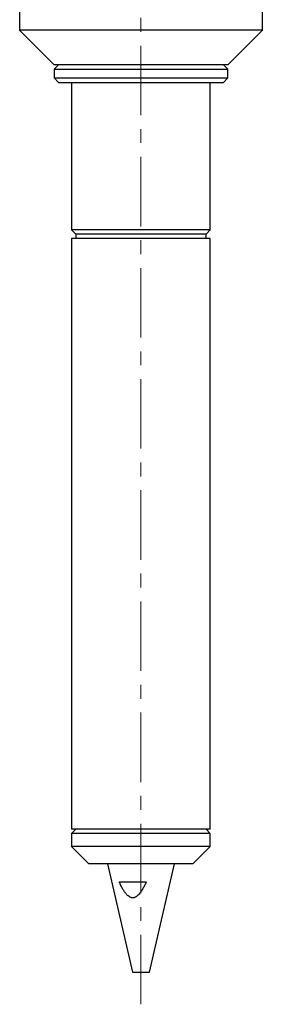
# Model space of a CAD drawing. Header units: inches. Extents: x 3.1 to 38, y 2.1 to 32.
# Tile 3 of 5: x 35.3 to 37, y 9.6 to 16.7. Entities that reach past the tile are written whole.
import ezdxf

# ---------------------------------------------------------------- set-up
doc = ezdxf.new("R2010")
doc.units = ezdxf.units.IN
doc.header["$MEASUREMENT"] = 0
doc.linetypes.add('CENTERX2', pattern=[0.8, 0.5, -0.1, 0.1, -0.1])

msp = doc.modelspace()

# ---------------------------------------------------------------- linework, layer by layer
at = {"color": 7, "linetype": 'CENTERX2', "lineweight": 18}
msp.add_line((36.1457, 9.5896), (36.1457, 23.1482), dxfattribs=at)
at = {"color": 7, "linetype": 'Continuous', "lineweight": 25}
for p, q in [((37.0207, 16.6012), (37.0207, 18.1012)), ((35.2707, 16.8168), (35.2707, 16.6012)), ((35.2707, 16.6012), (35.5207, 16.3512)), ((37.0207, 16.6012), (35.2707, 16.6012)), ((36.7707, 16.3512), (37.0207, 16.6012)), ((35.552, 16.3512), (35.5207, 16.32)), ((36.7707, 16.3512), (35.5207, 16.3512)), ((35.5207, 16.32), (35.5207, 16.2575)), ((35.5207, 16.32), (36.3311, 16.32)), ((36.3311, 16.32), (36.7707, 16.32)), ((36.7707, 16.32), (36.7395, 16.3512)), ((36.7707, 16.2575), (36.7707, 16.32)), ((35.5207, 16.2575), (35.552, 16.2262)), ((35.5207, 16.2575), (36.3311, 16.2575)), ((36.3311, 16.2575), (36.7707, 16.2575)), ((36.7395, 16.2262), (36.7707, 16.2575)), ((35.552, 16.2262), (36.3218, 16.2262)), ((35.6457, 16.2262), (35.6457, 15.1637)), ((36.3218, 16.2262), (36.7395, 16.2262)), ((36.6457, 15.1637), (36.6457, 16.2262)), ((35.6457, 15.1637), (35.677, 15.1325)), ((36.6457, 15.1637), (35.6457, 15.1637)), ((35.6457, 15.1012), (35.6457, 10.8512)), ((36.6457, 15.1012), (35.6457, 15.1012)), ((35.677, 15.1325), (35.677, 15.1012)), ((36.6145, 15.1325), (35.677, 15.1325)), ((36.6145, 15.1325), (36.6457, 15.1637)), ((36.6145, 15.1012), (36.6145, 15.1325)), ((36.6457, 10.8512), (36.6457, 15.1012)), ((35.677, 10.8512), (35.6457, 10.82)), ((36.6457, 10.8512), (35.6457, 10.8512)), ((36.6457, 10.82), (36.6145, 10.8512)), ((35.6457, 10.82), (35.6457, 10.7262)), ((36.6457, 10.82), (35.6457, 10.82)), ((36.6457, 10.7262), (36.6457, 10.82)), ((35.6457, 10.7262), (35.7707, 10.6012)), ((36.5644, 10.7262), (35.6457, 10.7262)), ((36.5207, 10.6012), (36.6457, 10.7262)), ((36.6457, 10.7262), (36.5644, 10.7262)), ((36.4598, 10.6012), (35.7707, 10.6012)), ((35.9032, 10.6012), (36.0855, 9.8212)), ((36.206, 9.8212), (36.3882, 10.6012)), ((36.5207, 10.6012), (36.4598, 10.6012)), ((35.9888, 10.4702), (36.1836, 10.4702)), ((36.0855, 9.8212), (36.206, 9.8212))]:
    msp.add_line(p, q, dxfattribs=at)
msp.add_open_spline([(36.1836, 10.4702), (36.1817, 10.4661), (36.1789, 10.46), (36.1749, 10.4519), (36.1689, 10.4398), (36.1626, 10.4278), (36.1557, 10.4162), (36.151, 10.4085), (36.146, 10.401), (36.1395, 10.392), (36.1341, 10.3851), (36.1282, 10.3786), (36.122, 10.3724), (36.1153, 10.3668), (36.1081, 10.3623), (36.1015, 10.359), (36.0947, 10.3569), (36.0864, 10.356), (36.0789, 10.3566), (36.0713, 10.3589), (36.0651, 10.3618), (36.0576, 10.3665), (36.0509, 10.372), (36.044, 10.3787), (36.0384, 10.385), (36.0326, 10.3923), (36.0245, 10.4035), (36.0177, 10.4144), (36.0118, 10.4246), (36.0076, 10.4322), (36.0021, 10.4426), (35.9954, 10.4559), (35.991, 10.4655), (35.9888, 10.4702)], degree=3, knots=[0, 0, 0, 0, 0.042655, 0.063988, 0.085312, 0.170939, 0.192407, 0.21385, 0.256994, 0.277921, 0.319889, 0.340954, 0.361887, 0.40418, 0.425658, 0.444412, 0.476174, 0.494965, 0.527098, 0.549957, 0.573295, 0.593845, 0.635644, 0.65684, 0.686706, 0.716566, 0.746421, 0.818191, 0.83873, 0.859227, 0.900467, 0.950218, 1, 1, 1, 1], dxfattribs=at)

doc.saveas('drawing.dxf')
